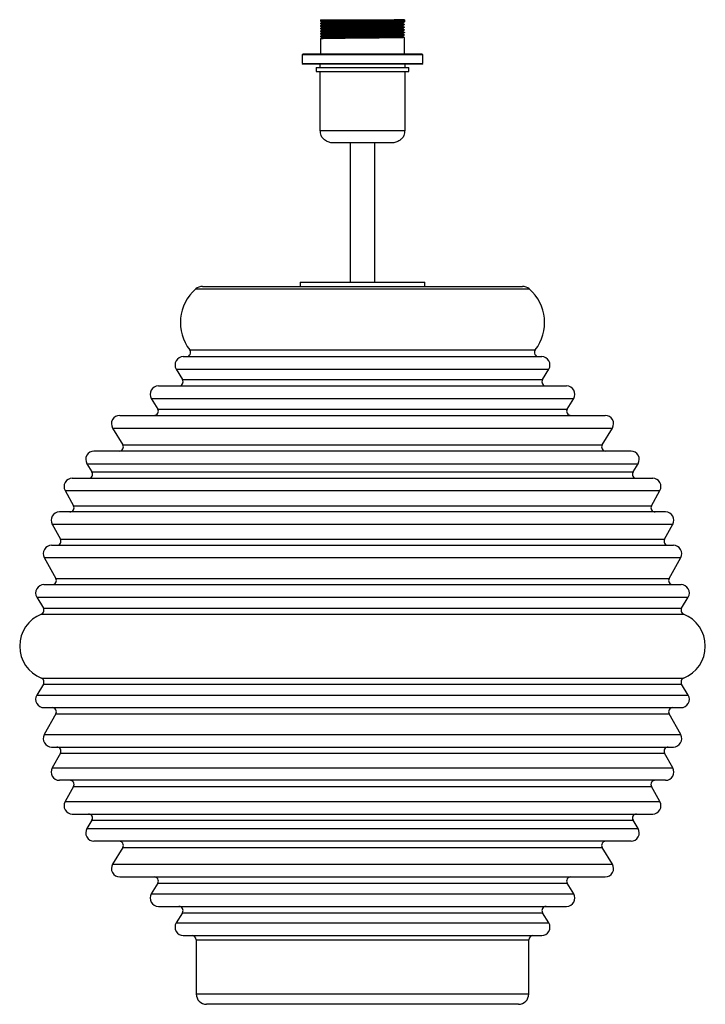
# Paper-space layout '_Posterior' of a CAD drawing. Header units: millimetres. Extents: x -165 to 165, y 9 to 483.
import ezdxf

# ---------------------------------------------------------------- set-up
doc = ezdxf.new("R2010")
doc.units = ezdxf.units.MM

psp = doc.layouts.new('_Posterior')

# ---------------------------------------------------------------- linework, layer by layer
at = {"color": 7, "linetype": 'Continuous', "lineweight": 25}
for p, q in [((-20.3, 483.46), (-20.3, 482.83)), ((-20.3, 483.46), (20.3, 483.46)), ((-20.3, 481.74), (-20.3, 481.58)), ((-20.3, 480.49), (-20.3, 480.33)), ((-20.3, 479.24), (-20.3, 479.08)), ((-19.62, 482.44), (-19.62, 482.13)), ((-19.62, 481.19), (-19.62, 480.88)), ((-19.62, 479.94), (-19.62, 479.63)), ((19.62, 483.07), (20.3, 483.46)), ((19.62, 482.76), (19.62, 483.07)), ((20.3, 482.37), (19.62, 482.76)), ((19.62, 481.51), (19.62, 481.82)), ((19.62, 480.26), (19.62, 480.57)), ((19.62, 479.01), (19.62, 479.32)), ((20.3, 483.46), (20.3, 482.37)), ((20.3, 482.21), (20.3, 482.37)), ((20.3, 480.96), (20.3, 481.12)), ((20.3, 479.71), (20.3, 479.87)), ((-20.3, 477.99), (-20.3, 477.83)), ((-20.3, 476.74), (-20.3, 476.58)), ((-20.3, 475.49), (-20.3, 475.33)), ((-20.3, 474.24), (-20.3, 467)), ((-19.62, 478.69), (-19.62, 478.38)), ((-19.62, 477.44), (-19.62, 477.13)), ((-19.62, 476.19), (-19.62, 475.88)), ((-19.62, 474.94), (-19.62, 474.63)), ((19.62, 477.76), (19.62, 478.07)), ((19.62, 476.51), (19.62, 476.82)), ((19.62, 475.26), (19.62, 475.57)), ((20.3, 478.46), (20.3, 478.62)), ((20.3, 477.21), (20.3, 477.37)), ((20.3, 475.96), (20.3, 476.12)), ((20.3, 467), (20.3, 474.87)), ((-28.58, 467), (-29, 466.58)), ((-29, 466.58), (-29, 462.42)), ((29, 466.58), (-29, 466.58)), ((-28.58, 467), (28.58, 467)), ((29, 466.58), (28.58, 467)), ((29, 462.42), (29, 466.58)), ((-29, 462.42), (-28.58, 462)), ((-29, 462.42), (29, 462.42)), ((28.58, 462), (-28.58, 462)), ((-22.25, 460.5), (-22.25, 458.55)), ((-22.25, 460.5), (22.25, 460.5)), ((-20.5, 462), (-20.5, 460.5)), ((20.5, 460.5), (20.5, 462)), ((22.25, 458.55), (22.25, 460.5)), ((28.58, 462), (29, 462.42)), ((-22.25, 458.55), (22.25, 458.55)), ((-20.5, 458.55), (-20.5, 430.15)), ((20.5, 430.15), (20.5, 458.55)), ((14.42, 424.15), (-14.42, 424.15)), ((-6, 424.15), (-6, 357)), ((6, 357), (6, 424.15)), ((-30, 357), (-30, 355)), ((-30, 357), (30, 357)), ((30, 355), (30, 357)), ((-77.07, 355), (77.07, 355)), ((-86.33, 321.17), (86.33, 321.17)), ((-89.75, 315.09), (-86.73, 310.12)), ((86.73, 310.12), (89.75, 315.09)), ((-98.32, 307.08), (98.32, 307.08)), ((-101.74, 301), (-98.65, 295.93)), ((98.65, 295.93), (101.74, 301)), ((-116.97, 292.89), (116.97, 292.89)), ((-120.39, 286.81), (-115.48, 278.75)), ((115.48, 278.75), (120.39, 286.81)), ((129.36, 275.71), (-129.36, 275.71)), ((-132.78, 269.63), (-130.35, 265.64)), ((130.35, 265.64), (132.78, 269.63)), ((-139.8, 262.6), (139.8, 262.6)), ((-143.29, 256.65), (-139.21, 249.34)), ((139.21, 249.34), (143.29, 256.65)), ((146.02, 246.36), (-146.02, 246.36)), ((-149.51, 240.42), (-145.56, 233.32)), ((145.56, 233.32), (149.51, 240.42)), ((-149.83, 230.34), (149.83, 230.34)), ((-153.32, 224.4), (-147.72, 214.35)), ((147.72, 214.35), (153.32, 224.4)), ((-153.47, 211.38), (153.47, 211.38)), ((-156.89, 205.3), (-153.74, 200.12)), ((153.74, 200.12), (156.89, 205.3)), ((-153.74, 163.4), (-156.89, 158.21)), ((156.89, 158.21), (153.74, 163.4)), ((-153.47, 152.14), (153.47, 152.14)), ((-147.72, 149.16), (-153.32, 139.12)), ((153.32, 139.12), (147.72, 149.16)), ((-149.83, 133.17), (149.83, 133.17)), ((-145.56, 130.2), (-149.51, 123.1)), ((149.51, 123.1), (145.56, 130.2)), ((146.02, 117.15), (-146.02, 117.15)), ((-139.21, 114.18), (-143.29, 106.86)), ((143.29, 106.86), (139.21, 114.18)), ((-139.8, 100.91), (139.8, 100.91)), ((-130.35, 97.87), (-132.78, 93.89)), ((132.78, 93.89), (130.35, 97.87)), ((129.36, 87.81), (-129.36, 87.81)), ((-115.48, 84.77), (-120.39, 76.71)), ((120.39, 76.71), (115.48, 84.77)), ((-116.97, 70.63), (116.97, 70.63)), ((-98.65, 67.59), (-101.74, 62.51)), ((101.74, 62.51), (98.65, 67.59)), ((-98.32, 56.43), (98.32, 56.43)), ((-86.73, 53.39), (-89.75, 48.43)), ((89.75, 48.43), (86.73, 53.39)), ((-86.33, 42.35), (86.33, 42.35)), ((-80.12, 40.35), (-80.12, 14.26)), ((80.12, 14.26), (80.12, 40.35)), ((75.12, 9.26), (-75.12, 9.26))]:
    psp.add_line(p, q, dxfattribs=at)
at = {"color": 8, "linetype": 'Continuous', "lineweight": 25}
for p, q in [((-20.5, 430.15), (20.5, 430.15)), ((-80.37, 353.76), (80.37, 353.76)), ((-83.2, 324.39), (83.2, 324.39)), ((-89.75, 315.09), (89.75, 315.09)), ((-86.73, 310.12), (86.73, 310.12)), ((-101.74, 301), (101.74, 301)), ((-98.65, 295.93), (98.65, 295.93)), ((-120.39, 286.81), (120.39, 286.81)), ((-115.48, 278.75), (115.48, 278.75)), ((-132.78, 269.63), (132.78, 269.63)), ((-130.35, 265.64), (130.35, 265.64)), ((-143.29, 256.65), (143.29, 256.65)), ((-139.21, 249.34), (139.21, 249.34)), ((-149.51, 240.42), (149.51, 240.42)), ((-145.56, 233.32), (145.56, 233.32)), ((-153.32, 224.4), (153.32, 224.4)), ((-147.72, 214.35), (147.72, 214.35)), ((-156.89, 205.3), (156.89, 205.3)), ((-153.74, 200.12), (153.74, 200.12)), ((-154.7, 197.22), (154.7, 197.22)), ((-154.7, 166.29), (154.7, 166.29)), ((-153.74, 163.4), (153.74, 163.4)), ((-156.89, 158.21), (156.89, 158.21)), ((-147.72, 149.16), (147.72, 149.16)), ((-153.32, 139.12), (153.32, 139.12)), ((-145.56, 130.2), (145.56, 130.2)), ((-149.51, 123.1), (149.51, 123.1)), ((-139.21, 114.18), (139.21, 114.18)), ((-143.29, 106.86), (143.29, 106.86)), ((-130.35, 97.87), (130.35, 97.87)), ((-132.78, 93.89), (132.78, 93.89)), ((-115.48, 84.77), (115.48, 84.77)), ((-120.39, 76.71), (120.39, 76.71)), ((-98.65, 67.59), (98.65, 67.59)), ((-101.74, 62.51), (101.74, 62.51)), ((-86.73, 53.39), (86.73, 53.39)), ((-89.75, 48.43), (89.75, 48.43)), ((-80.12, 40.35), (80.12, 40.35)), ((-80.12, 14.26), (80.12, 14.26))]:
    psp.add_line(p, q, dxfattribs=at)
at = {"color": 7, "linetype": 'Continuous', "lineweight": 25}
for centre, radius, start, end in [((-14.5, 430.15), 6, 180, 203.6312), ((14.5, 430.15), 6, 336.3718, 0), ((-66.2, 337.57), 21.52, 131.1917, 217.7722), ((-77.07, 350), 5, 90, 131.1917), ((77.07, 350), 5, 48.8083, 90), ((66.2, 337.57), 21.52, 322.2278, 48.8083), ((-84.79, 323.17), 2, 270, 37.7722), ((84.79, 323.17), 2, 142.2278, 270), ((-86.33, 317.17), 4, 90, 211.3041), ((86.33, 317.17), 4, 328.6959, 90), ((-88.44, 309.08), 2, 270, 31.3041), ((88.44, 309.08), 2, 148.6959, 270), ((-98.32, 303.08), 4, 90, 211.3041), ((98.32, 303.08), 4, 328.6959, 90), ((-100.36, 294.89), 2, 270, 31.3041), ((100.36, 294.89), 2, 148.6959, 270), ((-116.97, 288.89), 4, 90, 211.3041), ((116.97, 288.89), 4, 328.6959, 90), ((-129.36, 271.71), 4, 90, 211.3041), ((-117.19, 277.71), 2, 270, 31.3041), ((117.19, 277.71), 2, 148.6959, 270), ((129.36, 271.71), 4, 328.6959, 90), ((-132.06, 264.6), 2, 270, 31.3041), ((132.06, 264.6), 2, 148.6959, 270), ((-139.8, 258.6), 4, 90, 209.1359), ((139.8, 258.6), 4, 330.8641, 90), ((-140.96, 248.36), 2, 270, 29.1359), ((140.96, 248.36), 2, 150.8641, 270), ((-146.02, 242.36), 4, 90, 209.1359), ((146.02, 242.36), 4, 330.8641, 90), ((-147.3, 232.34), 2, 270, 29.1359), ((147.3, 232.34), 2, 150.8641, 270), ((-149.83, 226.34), 4, 90, 209.1359), ((149.83, 226.34), 4, 330.8641, 90), ((-149.47, 213.38), 2, 270, 29.1359), ((149.47, 213.38), 2, 150.8641, 270), ((-153.47, 207.38), 4, 90, 211.3041), ((153.47, 207.38), 4, 328.6959, 90), ((-155.45, 199.08), 2, 291.8705, 31.3041), ((155.45, 199.08), 2, 148.6959, 248.1295), ((-148.5, 181.76), 16.66, 111.8705, 248.1295), ((148.5, 181.76), 16.66, 291.8705, 68.1295), ((-155.45, 164.44), 2, 328.6959, 68.1295), ((155.45, 164.44), 2, 111.8705, 211.3041), ((-153.47, 156.14), 4, 148.6959, 270), ((153.47, 156.14), 4, 270, 31.3041), ((-149.47, 150.14), 2, 330.8641, 90), ((149.47, 150.14), 2, 90, 209.1359), ((-149.83, 137.17), 4, 150.8641, 270), ((149.83, 137.17), 4, 270, 29.1359), ((-147.3, 131.17), 2, 330.8641, 90), ((147.3, 131.17), 2, 90, 209.1359), ((-146.02, 121.15), 4, 150.8641, 270), ((146.02, 121.15), 4, 270, 29.1359), ((-140.96, 115.15), 2, 330.8641, 90), ((140.96, 115.15), 2, 90, 209.1359), ((-139.8, 104.91), 4, 150.8641, 270), ((139.8, 104.91), 4, 270, 29.1359), ((-132.06, 98.91), 2, 328.6959, 90), ((132.06, 98.91), 2, 90, 211.3041), ((-129.36, 91.81), 4, 148.6959, 270), ((129.36, 91.81), 4, 270, 31.3041), ((-117.19, 85.81), 2, 328.6959, 90), ((117.19, 85.81), 2, 90, 211.3041), ((-116.97, 74.63), 4, 148.6959, 270), ((116.97, 74.63), 4, 270, 31.3041), ((-100.36, 68.63), 2, 328.6959, 90), ((100.36, 68.63), 2, 90, 211.3041), ((-98.32, 60.43), 4, 148.6959, 270), ((98.32, 60.43), 4, 270, 31.3041), ((-88.44, 54.43), 2, 328.6959, 90), ((88.44, 54.43), 2, 90, 211.3041), ((-86.33, 46.35), 4, 148.6959, 270), ((86.33, 46.35), 4, 270, 31.3041), ((-82.12, 40.35), 2, 0, 90), ((82.12, 40.35), 2, 90, 180), ((-75.12, 14.26), 5, 180, 270), ((75.12, 14.26), 5, 270, 0)]:
    psp.add_arc(centre, radius, start, end, dxfattribs=at)
for points, knots in [([(20.3, 483.46), (20.21, 483.45), (20.01, 483.42), (18.48, 483.37), (16.11, 483.33), (12.95, 483.29), (9.15, 483.24), (4.89, 483.19), (0.41, 483.15), (-4.08, 483.11), (-8.4, 483.06), (-12.3, 483.02), (-15.58, 482.98), (-18.13, 482.93), (-19.72, 482.89), (-20.4, 482.85), (-20.25, 482.84), (-20.23, 482.83)], [0, 0, 0, 0, 0.069934, 0.141214, 0.212094, 0.281486, 0.352242, 0.423559, 0.493686, 0.563438, 0.634667, 0.705657, 0.775086, 0.845702, 0.917042, 0.987349, 1, 1, 1, 1]), ([(20.3, 482.37), (20.21, 482.35), (20.01, 482.32), (18.48, 482.28), (16.11, 482.23), (12.95, 482.19), (9.15, 482.15), (4.89, 482.1), (0.41, 482.06), (-4.08, 482.02), (-8.4, 481.97), (-12.3, 481.92), (-15.58, 481.88), (-18.13, 481.84), (-19.72, 481.79), (-20.4, 481.76), (-20.25, 481.74), (-20.23, 481.74)], [0, 0, 0, 0, 0.069934, 0.141214, 0.212094, 0.281486, 0.352242, 0.423559, 0.493686, 0.563438, 0.634667, 0.705657, 0.775086, 0.845702, 0.917042, 0.987349, 1, 1, 1, 1]), ([(20.3, 482.21), (20.21, 482.2), (20.01, 482.17), (18.48, 482.12), (16.11, 482.08), (12.95, 482.04), (9.15, 481.99), (4.89, 481.94), (0.41, 481.9), (-4.08, 481.86), (-8.4, 481.81), (-12.3, 481.77), (-15.58, 481.73), (-18.13, 481.68), (-19.72, 481.64), (-20.4, 481.6), (-20.25, 481.59), (-20.23, 481.58)], [0, 0, 0, 0, 0.069934, 0.141214, 0.212094, 0.281486, 0.352242, 0.423559, 0.493686, 0.563438, 0.634667, 0.705657, 0.775086, 0.845702, 0.917042, 0.987349, 1, 1, 1, 1]), ([(19.96, 481.15), (20, 481.15), (20.28, 481.14), (20.37, 481.11), (19.98, 481.07), (18.49, 481.03), (16.11, 480.98), (12.95, 480.94), (9.15, 480.9), (4.89, 480.85), (0.41, 480.81), (-4.08, 480.77), (-8.4, 480.72), (-12.3, 480.67), (-15.58, 480.63), (-18.13, 480.59), (-19.72, 480.54), (-20.4, 480.51), (-20.25, 480.49), (-20.23, 480.49)], [0, 0, 0, 0, 0.007525, 0.052547, 0.118806, 0.186341, 0.253497, 0.319242, 0.38628, 0.45385, 0.520292, 0.586378, 0.653864, 0.721124, 0.786905, 0.85381, 0.921401, 0.988014, 1, 1, 1, 1]), ([(20.3, 480.96), (20.21, 480.95), (20.01, 480.92), (18.48, 480.87), (16.11, 480.83), (12.95, 480.79), (9.15, 480.74), (4.89, 480.69), (0.41, 480.65), (-4.08, 480.61), (-8.4, 480.56), (-12.3, 480.52), (-15.58, 480.48), (-18.13, 480.43), (-19.72, 480.39), (-20.4, 480.35), (-20.25, 480.34), (-20.23, 480.33)], [0, 0, 0, 0, 0.069934, 0.141214, 0.212094, 0.281486, 0.352242, 0.423559, 0.493686, 0.563438, 0.634667, 0.705657, 0.775086, 0.845702, 0.917042, 0.987349, 1, 1, 1, 1]), ([(19.84, 479.91), (19.92, 479.9), (20.25, 479.89), (20.38, 479.86), (19.98, 479.82), (18.49, 479.78), (16.11, 479.73), (12.95, 479.69), (9.15, 479.65), (4.89, 479.6), (0.41, 479.56), (-4.08, 479.52), (-8.4, 479.47), (-12.3, 479.42), (-15.58, 479.38), (-18.13, 479.34), (-19.72, 479.29), (-20.4, 479.26), (-20.25, 479.24), (-20.23, 479.24)], [0, 0, 0, 0, 0.015539, 0.060198, 0.125921, 0.192911, 0.259524, 0.324739, 0.391235, 0.45826, 0.524165, 0.589718, 0.656659, 0.723375, 0.788625, 0.854991, 0.922036, 0.988111, 1, 1, 1, 1]), ([(20.3, 479.71), (20.21, 479.7), (20.01, 479.67), (18.48, 479.62), (16.11, 479.58), (12.95, 479.54), (9.15, 479.49), (4.89, 479.44), (0.41, 479.4), (-4.08, 479.36), (-8.4, 479.31), (-12.3, 479.27), (-15.58, 479.23), (-18.13, 479.18), (-19.72, 479.14), (-20.4, 479.1), (-20.25, 479.09), (-20.23, 479.08)], [0, 0, 0, 0, 0.069934, 0.141214, 0.212094, 0.281486, 0.352242, 0.423559, 0.493686, 0.563438, 0.634667, 0.705657, 0.775086, 0.845702, 0.917042, 0.987349, 1, 1, 1, 1]), ([(-20.3, 482.83), (-20.18, 482.77), (-19.96, 482.64), (-19.74, 482.51), (-19.62, 482.44)], [0, 0, 0, 0, 0.502006, 1, 1, 1, 1]), ([(-19.62, 482.13), (-19.73, 482.07), (-19.96, 481.94), (-20.18, 481.81), (-20.3, 481.74)], [0, 0, 0, 0, 0.4999992, 1, 1, 1, 1]), ([(-20.3, 481.58), (-20.18, 481.52), (-19.96, 481.39), (-19.74, 481.26), (-19.62, 481.19)], [0, 0, 0, 0, 0.502006, 1, 1, 1, 1]), ([(-19.62, 480.88), (-19.73, 480.82), (-19.96, 480.69), (-20.18, 480.56), (-20.3, 480.49)], [0, 0, 0, 0, 0.499999, 1, 1, 1, 1]), ([(-20.3, 480.33), (-20.18, 480.27), (-19.96, 480.14), (-19.74, 480.01), (-19.62, 479.94)], [0, 0, 0, 0, 0.502006, 1, 1, 1, 1]), ([(-19.62, 479.63), (-19.73, 479.57), (-19.96, 479.44), (-20.18, 479.31), (-20.3, 479.24)], [0, 0, 0, 0, 0.4999992, 1, 1, 1, 1]), ([(-20.3, 479.08), (-20.18, 479.02), (-19.96, 478.89), (-19.74, 478.76), (-19.62, 478.69)], [0, 0, 0, 0, 0.502006, 1, 1, 1, 1]), ([(19.62, 482.76), (19.53, 482.74), (19.35, 482.71), (17.86, 482.67), (15.57, 482.62), (12.52, 482.58), (8.85, 482.54), (4.73, 482.49), (0.4, 482.45), (-3.95, 482.41), (-8.12, 482.36), (-11.89, 482.31), (-15.06, 482.27), (-17.53, 482.23), (-19.05, 482.18), (-19.71, 482.15), (-19.59, 482.14), (-19.58, 482.13)], [0, 0, 0, 0, 0.0703089, 0.1419722, 0.2132324, 0.2829971, 0.3541321, 0.4258328, 0.496336, 0.5664621, 0.6380731, 0.709444, 0.7792459, 0.8502413, 0.9219641, 0.9926483, 1, 1, 1, 1]), ([(19.62, 481.51), (19.53, 481.49), (19.35, 481.46), (17.86, 481.42), (15.57, 481.37), (12.52, 481.33), (8.85, 481.29), (4.73, 481.24), (0.4, 481.2), (-3.95, 481.16), (-8.12, 481.11), (-11.89, 481.06), (-15.06, 481.02), (-17.53, 480.98), (-19.05, 480.93), (-19.71, 480.9), (-19.59, 480.89), (-19.58, 480.88)], [0, 0, 0, 0, 0.0703089, 0.1419722, 0.2132324, 0.2829971, 0.3541321, 0.4258328, 0.496336, 0.5664621, 0.6380731, 0.709444, 0.7792459, 0.8502413, 0.9219641, 0.9926483, 1, 1, 1, 1]), ([(19.62, 480.26), (19.53, 480.24), (19.35, 480.21), (17.86, 480.17), (15.57, 480.12), (12.52, 480.08), (8.85, 480.04), (4.73, 479.99), (0.4, 479.95), (-3.95, 479.91), (-8.12, 479.86), (-11.89, 479.81), (-15.06, 479.77), (-17.53, 479.73), (-19.05, 479.68), (-19.71, 479.65), (-19.59, 479.64), (-19.58, 479.63)], [0, 0, 0, 0, 0.070309, 0.141972, 0.213232, 0.282997, 0.354132, 0.425833, 0.496336, 0.566462, 0.638073, 0.709444, 0.779246, 0.850241, 0.921964, 0.992648, 1, 1, 1, 1]), ([(19.62, 479.01), (19.53, 478.99), (19.35, 478.96), (17.86, 478.92), (15.57, 478.87), (12.52, 478.83), (8.85, 478.79), (4.73, 478.74), (0.4, 478.7), (-3.95, 478.66), (-8.12, 478.61), (-11.89, 478.56), (-15.06, 478.52), (-17.53, 478.48), (-19.05, 478.43), (-19.71, 478.4), (-19.59, 478.39), (-19.58, 478.38)], [0, 0, 0, 0, 0.070309, 0.141972, 0.213232, 0.282997, 0.354132, 0.425833, 0.496336, 0.566462, 0.638073, 0.709444, 0.779246, 0.850241, 0.921964, 0.992648, 1, 1, 1, 1]), ([(19.62, 483.07), (19.53, 483.06), (19.35, 483.03), (17.86, 482.98), (15.57, 482.94), (12.52, 482.89), (8.85, 482.85), (4.73, 482.8), (0.4, 482.76), (-3.95, 482.72), (-8.12, 482.67), (-11.89, 482.63), (-15.06, 482.59), (-17.53, 482.54), (-19.06, 482.5), (-19.72, 482.46), (-19.58, 482.45), (-19.55, 482.44)], [0, 0, 0, 0, 0.069934, 0.141214, 0.212094, 0.281486, 0.352242, 0.423559, 0.493686, 0.563438, 0.634667, 0.705657, 0.775086, 0.845702, 0.917042, 0.987349, 1, 1, 1, 1]), ([(19.19, 481.78), (19.18, 481.78), (19.02, 481.76), (17.81, 481.73), (15.59, 481.69), (12.51, 481.64), (8.85, 481.6), (4.73, 481.55), (0.4, 481.51), (-3.95, 481.47), (-8.12, 481.42), (-11.89, 481.38), (-15.06, 481.34), (-17.53, 481.29), (-19.06, 481.25), (-19.72, 481.21), (-19.58, 481.2), (-19.55, 481.19)], [0, 0, 0, 0, 0.006193, 0.082359, 0.158096, 0.232244, 0.307849, 0.384054, 0.458987, 0.533519, 0.609629, 0.685484, 0.759672, 0.835128, 0.911357, 0.986482, 1, 1, 1, 1]), ([(19.19, 480.53), (19.18, 480.53), (19.02, 480.51), (17.81, 480.48), (15.59, 480.44), (12.51, 480.39), (8.85, 480.35), (4.73, 480.3), (0.4, 480.26), (-3.95, 480.22), (-8.12, 480.17), (-11.89, 480.13), (-15.06, 480.09), (-17.53, 480.04), (-19.06, 480), (-19.72, 479.96), (-19.58, 479.95), (-19.55, 479.94)], [0, 0, 0, 0, 0.006193, 0.082359, 0.158096, 0.232244, 0.307849, 0.384054, 0.458987, 0.533519, 0.609629, 0.685484, 0.759672, 0.835128, 0.911357, 0.986482, 1, 1, 1, 1]), ([(19.19, 479.28), (19.18, 479.28), (19.02, 479.26), (17.81, 479.23), (15.59, 479.19), (12.51, 479.14), (8.85, 479.1), (4.73, 479.05), (0.4, 479.01), (-3.95, 478.97), (-8.12, 478.92), (-11.89, 478.88), (-15.06, 478.84), (-17.53, 478.79), (-19.06, 478.75), (-19.72, 478.71), (-19.58, 478.7), (-19.55, 478.69)], [0, 0, 0, 0, 0.0061929, 0.0823588, 0.1580962, 0.2322442, 0.3078485, 0.384054, 0.458987, 0.533519, 0.6096293, 0.6854844, 0.7596718, 0.8351278, 0.9113569, 0.986482, 1, 1, 1, 1]), ([(19.23, 483.03), (19.34, 483.1), (19.56, 483.23), (19.78, 483.36), (19.89, 483.42)], [0, 0, 0, 0, 0.5, 1, 1, 1, 1]), ([(19.23, 481.78), (19.34, 481.85), (19.56, 481.98), (19.78, 482.11), (19.89, 482.17)], [0, 0, 0, 0, 0.5, 1, 1, 1, 1]), ([(19.89, 481.16), (19.78, 481.22), (19.56, 481.35), (19.34, 481.48), (19.23, 481.55)], [0, 0, 0, 0, 0.5, 1, 1, 1, 1]), ([(19.23, 480.53), (19.34, 480.6), (19.56, 480.73), (19.78, 480.86), (19.89, 480.92)], [0, 0, 0, 0, 0.5, 1, 1, 1, 1]), ([(19.89, 479.91), (19.78, 479.97), (19.56, 480.1), (19.34, 480.23), (19.23, 480.3)], [0, 0, 0, 0, 0.5, 1, 1, 1, 1]), ([(19.23, 479.28), (19.34, 479.35), (19.56, 479.48), (19.78, 479.61), (19.89, 479.67)], [0, 0, 0, 0, 0.5, 1, 1, 1, 1]), ([(19.89, 478.66), (19.78, 478.72), (19.56, 478.85), (19.34, 478.98), (19.23, 479.05)], [0, 0, 0, 0, 0.5, 1, 1, 1, 1]), ([(19.96, 478.65), (20, 478.65), (20.28, 478.64), (20.37, 478.61), (19.98, 478.57), (18.49, 478.53), (16.11, 478.48), (12.95, 478.44), (9.15, 478.4), (4.89, 478.35), (0.41, 478.31), (-4.08, 478.27), (-8.4, 478.22), (-12.3, 478.17), (-15.58, 478.13), (-18.13, 478.09), (-19.72, 478.04), (-20.4, 478.01), (-20.25, 477.99), (-20.23, 477.99)], [0, 0, 0, 0, 0.007525, 0.052547, 0.118806, 0.186341, 0.253497, 0.319242, 0.38628, 0.45385, 0.520292, 0.586378, 0.653864, 0.721124, 0.786905, 0.85381, 0.921401, 0.988014, 1, 1, 1, 1]), ([(20.3, 478.46), (20.21, 478.45), (20.01, 478.42), (18.48, 478.37), (16.11, 478.33), (12.95, 478.29), (9.15, 478.24), (4.89, 478.19), (0.41, 478.15), (-4.08, 478.11), (-8.4, 478.06), (-12.3, 478.02), (-15.58, 477.98), (-18.13, 477.93), (-19.72, 477.89), (-20.4, 477.85), (-20.25, 477.84), (-20.23, 477.83)], [0, 0, 0, 0, 0.069934, 0.141214, 0.212094, 0.281486, 0.352242, 0.423559, 0.493686, 0.563438, 0.634667, 0.705657, 0.775086, 0.845702, 0.917042, 0.987349, 1, 1, 1, 1]), ([(19.84, 477.41), (19.92, 477.4), (20.25, 477.39), (20.38, 477.36), (19.98, 477.32), (18.49, 477.28), (16.11, 477.23), (12.95, 477.19), (9.15, 477.15), (4.89, 477.1), (0.41, 477.06), (-4.08, 477.02), (-8.4, 476.97), (-12.3, 476.92), (-15.58, 476.88), (-18.13, 476.84), (-19.72, 476.79), (-20.4, 476.76), (-20.25, 476.74), (-20.23, 476.74)], [0, 0, 0, 0, 0.015539, 0.060198, 0.125921, 0.192911, 0.259524, 0.324739, 0.391235, 0.45826, 0.524165, 0.589718, 0.656659, 0.723375, 0.788625, 0.854991, 0.922036, 0.988111, 1, 1, 1, 1]), ([(20.3, 477.21), (20.21, 477.2), (20.01, 477.17), (18.48, 477.12), (16.11, 477.08), (12.95, 477.04), (9.15, 476.99), (4.89, 476.94), (0.41, 476.9), (-4.08, 476.86), (-8.4, 476.81), (-12.3, 476.77), (-15.58, 476.73), (-18.13, 476.68), (-19.72, 476.64), (-20.4, 476.6), (-20.25, 476.59), (-20.23, 476.58)], [0, 0, 0, 0, 0.069934, 0.141214, 0.212094, 0.281486, 0.352242, 0.423559, 0.493686, 0.563438, 0.634667, 0.705657, 0.775086, 0.845702, 0.917042, 0.987349, 1, 1, 1, 1]), ([(19.96, 476.15), (20, 476.15), (20.28, 476.14), (20.37, 476.11), (19.98, 476.07), (18.49, 476.03), (16.11, 475.98), (12.95, 475.94), (9.15, 475.9), (4.89, 475.85), (0.41, 475.81), (-4.08, 475.77), (-8.4, 475.72), (-12.3, 475.67), (-15.58, 475.63), (-18.13, 475.59), (-19.72, 475.54), (-20.4, 475.51), (-20.25, 475.49), (-20.23, 475.49)], [0, 0, 0, 0, 0.007525, 0.052547, 0.118806, 0.186341, 0.253497, 0.319242, 0.38628, 0.45385, 0.520292, 0.586378, 0.653864, 0.721124, 0.786905, 0.85381, 0.921401, 0.988014, 1, 1, 1, 1]), ([(20.3, 475.96), (20.21, 475.95), (20.01, 475.92), (18.48, 475.87), (16.11, 475.83), (12.95, 475.79), (9.15, 475.74), (4.89, 475.69), (0.41, 475.65), (-4.08, 475.61), (-8.4, 475.56), (-12.3, 475.52), (-15.58, 475.48), (-18.13, 475.43), (-19.72, 475.39), (-20.4, 475.35), (-20.25, 475.34), (-20.23, 475.33)], [0, 0, 0, 0, 0.069934, 0.141214, 0.212094, 0.281486, 0.352242, 0.423559, 0.493686, 0.563438, 0.634667, 0.705657, 0.775086, 0.845702, 0.917042, 0.987349, 1, 1, 1, 1]), ([(19.84, 474.91), (19.92, 474.9), (20.25, 474.89), (20.38, 474.86), (19.98, 474.82), (18.49, 474.78), (16.11, 474.73), (12.95, 474.69), (9.15, 474.65), (4.89, 474.6), (0.41, 474.56), (-4.08, 474.52), (-8.4, 474.47), (-12.3, 474.42), (-15.58, 474.38), (-18.13, 474.34), (-19.72, 474.29), (-20.4, 474.26), (-20.25, 474.24), (-20.23, 474.24)], [0, 0, 0, 0, 0.015539, 0.060198, 0.125921, 0.192911, 0.259524, 0.324739, 0.391235, 0.45826, 0.524165, 0.589718, 0.656659, 0.723375, 0.788625, 0.854991, 0.922036, 0.988111, 1, 1, 1, 1]), ([(-19.62, 478.38), (-19.73, 478.32), (-19.96, 478.19), (-20.18, 478.06), (-20.3, 477.99)], [0, 0, 0, 0, 0.4999992, 1, 1, 1, 1]), ([(-20.3, 477.83), (-20.18, 477.77), (-19.96, 477.64), (-19.74, 477.51), (-19.62, 477.44)], [0, 0, 0, 0, 0.502006, 1, 1, 1, 1]), ([(-19.62, 477.13), (-19.73, 477.07), (-19.96, 476.94), (-20.18, 476.81), (-20.3, 476.74)], [0, 0, 0, 0, 0.499999, 1, 1, 1, 1]), ([(-20.3, 476.58), (-20.18, 476.52), (-19.96, 476.39), (-19.74, 476.26), (-19.62, 476.19)], [0, 0, 0, 0, 0.5020056, 1, 1, 1, 1]), ([(-19.62, 475.88), (-19.73, 475.82), (-19.96, 475.69), (-20.18, 475.56), (-20.3, 475.49)], [0, 0, 0, 0, 0.4999992, 1, 1, 1, 1]), ([(-20.3, 475.33), (-20.18, 475.27), (-19.96, 475.14), (-19.74, 475.01), (-19.62, 474.94)], [0, 0, 0, 0, 0.502006, 1, 1, 1, 1]), ([(-19.62, 474.63), (-19.73, 474.57), (-19.96, 474.44), (-20.18, 474.31), (-20.3, 474.24)], [0, 0, 0, 0, 0.499999, 1, 1, 1, 1]), ([(19.62, 477.76), (19.53, 477.74), (19.35, 477.71), (17.86, 477.67), (15.57, 477.62), (12.52, 477.58), (8.85, 477.54), (4.73, 477.49), (0.4, 477.45), (-3.95, 477.41), (-8.12, 477.36), (-11.89, 477.31), (-15.06, 477.27), (-17.53, 477.23), (-19.05, 477.18), (-19.71, 477.15), (-19.59, 477.14), (-19.58, 477.13)], [0, 0, 0, 0, 0.070309, 0.141972, 0.213232, 0.282997, 0.354132, 0.425833, 0.496336, 0.566462, 0.638073, 0.709444, 0.779246, 0.850241, 0.921964, 0.992648, 1, 1, 1, 1]), ([(19.62, 476.51), (19.53, 476.49), (19.35, 476.46), (17.86, 476.42), (15.57, 476.37), (12.52, 476.33), (8.85, 476.29), (4.73, 476.24), (0.4, 476.2), (-3.95, 476.16), (-8.12, 476.11), (-11.89, 476.06), (-15.06, 476.02), (-17.53, 475.98), (-19.05, 475.93), (-19.71, 475.9), (-19.59, 475.89), (-19.58, 475.88)], [0, 0, 0, 0, 0.070309, 0.141972, 0.213232, 0.282997, 0.354132, 0.425833, 0.496336, 0.566462, 0.638073, 0.709444, 0.779246, 0.850241, 0.921964, 0.992648, 1, 1, 1, 1]), ([(19.62, 475.26), (19.53, 475.24), (19.35, 475.21), (17.86, 475.17), (15.57, 475.12), (12.52, 475.08), (8.85, 475.04), (4.73, 474.99), (0.4, 474.95), (-3.95, 474.91), (-8.12, 474.86), (-11.89, 474.81), (-15.06, 474.77), (-17.53, 474.73), (-19.05, 474.68), (-19.71, 474.65), (-19.59, 474.64), (-19.58, 474.63)], [0, 0, 0, 0, 0.070309, 0.141972, 0.213232, 0.282997, 0.354132, 0.425833, 0.496336, 0.566462, 0.638073, 0.709444, 0.779246, 0.850241, 0.921964, 0.992648, 1, 1, 1, 1]), ([(19.19, 478.03), (19.18, 478.03), (19.02, 478.01), (17.81, 477.98), (15.59, 477.94), (12.51, 477.89), (8.85, 477.85), (4.73, 477.8), (0.4, 477.76), (-3.95, 477.72), (-8.12, 477.67), (-11.89, 477.63), (-15.06, 477.59), (-17.53, 477.54), (-19.06, 477.5), (-19.72, 477.46), (-19.58, 477.45), (-19.55, 477.44)], [0, 0, 0, 0, 0.0061929, 0.0823588, 0.1580962, 0.2322442, 0.3078485, 0.384054, 0.458987, 0.533519, 0.6096293, 0.6854844, 0.7596718, 0.8351278, 0.9113569, 0.986482, 1, 1, 1, 1]), ([(19.19, 476.78), (19.18, 476.78), (19.02, 476.76), (17.81, 476.73), (15.59, 476.69), (12.51, 476.64), (8.85, 476.6), (4.73, 476.55), (0.4, 476.51), (-3.95, 476.47), (-8.12, 476.42), (-11.89, 476.38), (-15.06, 476.34), (-17.53, 476.29), (-19.06, 476.25), (-19.72, 476.21), (-19.58, 476.2), (-19.55, 476.19)], [0, 0, 0, 0, 0.0061929, 0.0823588, 0.1580962, 0.2322442, 0.3078485, 0.384054, 0.458987, 0.533519, 0.6096293, 0.6854844, 0.7596718, 0.8351278, 0.9113569, 0.986482, 1, 1, 1, 1]), ([(19.19, 475.53), (19.18, 475.53), (19.02, 475.51), (17.81, 475.48), (15.59, 475.44), (12.51, 475.39), (8.85, 475.35), (4.73, 475.3), (0.4, 475.26), (-3.95, 475.22), (-8.12, 475.17), (-11.89, 475.13), (-15.06, 475.09), (-17.53, 475.04), (-19.06, 475), (-19.72, 474.96), (-19.58, 474.95), (-19.55, 474.94)], [0, 0, 0, 0, 0.0061929, 0.0823588, 0.1580962, 0.2322442, 0.3078485, 0.384054, 0.458987, 0.533519, 0.6096293, 0.6854844, 0.7596718, 0.8351278, 0.9113569, 0.986482, 1, 1, 1, 1]), ([(19.23, 478.03), (19.34, 478.1), (19.56, 478.23), (19.78, 478.36), (19.89, 478.42)], [0, 0, 0, 0, 0.5, 1, 1, 1, 1]), ([(19.89, 477.41), (19.78, 477.47), (19.56, 477.6), (19.34, 477.73), (19.23, 477.8)], [0, 0, 0, 0, 0.5, 1, 1, 1, 1]), ([(19.23, 476.78), (19.34, 476.85), (19.56, 476.98), (19.78, 477.11), (19.89, 477.17)], [0, 0, 0, 0, 0.5, 1, 1, 1, 1]), ([(19.89, 476.16), (19.78, 476.22), (19.56, 476.35), (19.34, 476.48), (19.23, 476.55)], [0, 0, 0, 0, 0.5, 1, 1, 1, 1]), ([(19.23, 475.53), (19.34, 475.6), (19.56, 475.73), (19.78, 475.86), (19.89, 475.92)], [0, 0, 0, 0, 0.5, 1, 1, 1, 1]), ([(19.89, 474.91), (19.78, 474.97), (19.56, 475.1), (19.34, 475.23), (19.23, 475.3)], [0, 0, 0, 0, 0.5, 1, 1, 1, 1]), ([(-14.42, 424.15), (-14.47, 424.15), (-14.61, 424.15), (-15, 424.18), (-15.65, 424.29), (-16.53, 424.58), (-17.43, 425.04), (-18.35, 425.67), (-19.22, 426.52), (-19.73, 427.26), (-19.97, 427.69), (-19.99, 427.73), (-20, 427.75)], [0, 0, 0, 0, 0.032346, 0.090746, 0.197303, 0.303804, 0.412981, 0.538387, 0.690523, 0.872303, 0.937736, 1, 1, 1, 1]), ([(20, 427.74), (20, 427.75), (20.01, 427.77), (19.95, 427.65), (19.73, 427.26), (19.29, 426.63), (18.54, 425.84), (17.63, 425.14), (16.51, 424.56), (15.54, 424.26), (14.83, 424.16), (14.53, 424.15), (14.42, 424.15)], [0, 0, 0, 0, 0.007649, 0.062096, 0.14505, 0.295067, 0.401098, 0.574395, 0.697829, 0.821945, 0.930926, 1, 1, 1, 1])]:
    psp.add_open_spline(points, degree=3, knots=knots, dxfattribs=at)

doc.saveas('drawing.dxf')
